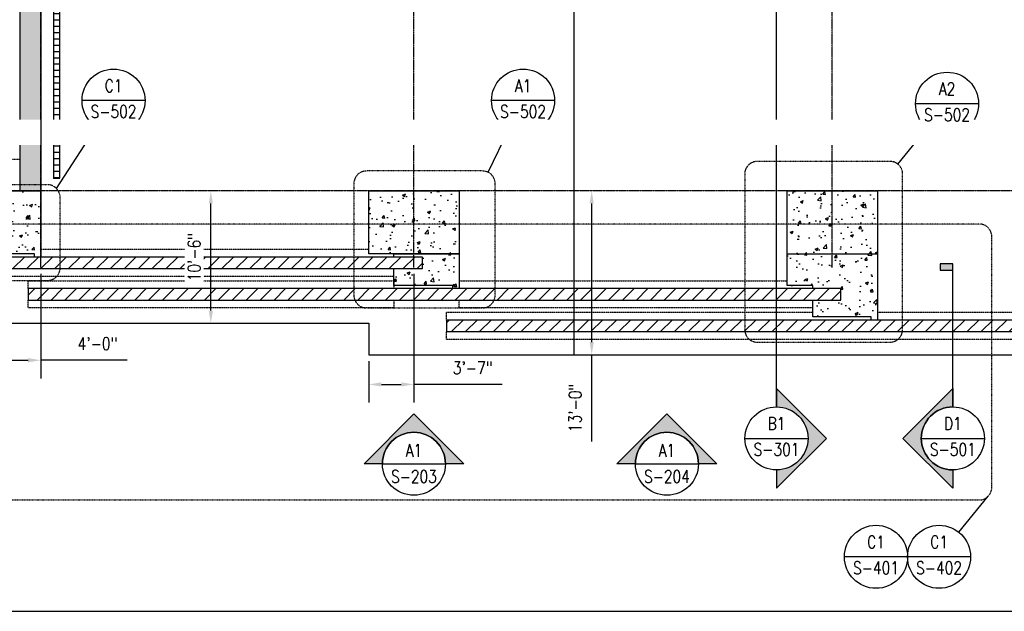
# Model space of a CAD drawing. Header units: inches. Extents: x -300 to 19841, y 463 to 1807.
# Tile 65 of 71: x 229 to 1166, y 493 to 1056. Entities that reach past the tile are written whole.
import ezdxf
from ezdxf import colors
from ezdxf.entities.mleader import LeaderData, LeaderLine
from ezdxf.enums import TextEntityAlignment as Align
from ezdxf.math import Vec2, Vec3

# ---------------------------------------------------------------- set-up
doc = ezdxf.new("R2010")
doc.units = ezdxf.units.IN
doc.header["$MEASUREMENT"] = 0
for name, pattern in [('CENTER2', [1.125, 0.75, -0.125, 0.125, -0.125]), ('Dash', [0.25, 0.125, -0.125]), ('HIDDEN', [0.375, 0.25, -0.125])]:
    doc.linetypes.add(name, pattern=pattern)
for name, color, linetype in [('A-FLOR', 173, 'Continuous'), ('A-FLOR-HDLN', 3, 'Dash'), ('A-WALL', 4, 'Continuous'), ('A-WALL-HDLN', 3, 'Dash'), ('A-WALL-PATT', 8, 'Continuous'), ('G-ANNO-REFR', 2, 'Continuous'), ('S-ANNO-DIMS', 1, 'Continuous'), ('S-ANNO-NOTE', 2, 'Continuous'), ('S-ANNO-SYMB', 2, 'Continuous'), ('S-ANNO-TEXT', 2, 'Continuous'), ('S-COLS', 53, 'Continuous'), ('S-DOOR-TRNCH', 173, 'Continuous'), ('S-GRID', 1, 'CENTER2'), ('S-JNTS-CTLJ', 132, 'Continuous')]:
    doc.layers.add(name, color=color, linetype=linetype)
doc.layers.add('S-DOOR-HTCH', color=9, linetype='Continuous', true_color=0x808080)
doc.layers.add('S-DOOR-OTLN', color=9, linetype='HIDDEN', true_color=0x808080)
doc.styles.add('AEC_COMN_TITLE', font='romans.shx', dxfattribs={"width": 0.8, "height": 0.1875})
doc.styles.add('Annotative', font='romans.shx', dxfattribs={"width": 0.8, "height": 0.125})
doc.styles.add('Arial', font='romans.shx', dxfattribs={"width": 0.8})
doc.styles.add('ROMANS', font='romans.shx', dxfattribs={"width": 0.8})
doc.dimstyles.new('Annotative', dxfattribs={"dimscale": 0, "dimtxt": 0.125, "dimasz": 0.125, "dimexe": 0.18, "dimexo": 0.0625, "dimgap": 0.09, "dimtad": 1, "dimdec": 3, "dimzin": 3, "dimdsep": 46, "dimlunit": 4, "dimtxsty": 'Annotative', "dimcen": 0.09, "dimclrt": 2, "dimazin": 2, "dimtfac": 1, "dimtdec": 3, "dimtmove": 1, "dimatfit": 3, "dimfxl": 1, "dimtfill": 1, "dimfrac": 2, "dimtolj": 1, "dimtzin": 0, "dimarcsym": 0})

# ---------------------------------------------------------------- blocks, each defined once
blk = doc.blocks.new('*D5')
at = {"layer": 'Defpoints', "color": 0, "transparency": 16777216}
for p in [(604.08, 820.12), (561.08, 737.21), (604.08, 708.94)]:
    blk.add_point(p, dxfattribs=at)
at = {"layer": 'S-ANNO-DIMS', "color": 0, "lineweight": -2, "transparency": 16777216}
for p, q in [((604.08, 814.12), (604.08, 691.66)), ((561.08, 731.21), (561.08, 691.66)), ((573.08, 708.94), (592.08, 708.94)), ((688.02, 708.94), (604.08, 708.94))]:
    blk.add_line(p, q, dxfattribs=at)
at = {"layer": 'S-ANNO-DIMS', "color": 0, "transparency": 16777216}
for points in [[(573.08, 710.94), (573.08, 706.94), (561.08, 708.94)], [(592.08, 710.94), (592.08, 706.94), (604.08, 708.94)]]:
    blk.add_solid(points, dxfattribs=at)
at = {"layer": 'S-ANNO-DIMS', "color": 2, "lineweight": -3, "transparency": 16777216, "insert": (659.95, 724.72), "char_height": 12, "width": 49.3115, "attachment_point": 5, "style": 'Annotative'}
blk.add_mtext('\\A1;3\'-7"', dxfattribs=at)
blk = doc.blocks.new('A$C53388742')
at = {"layer": 'A-WALL-PATT', "lineweight": -3}
h = blk.add_hatch(dxfattribs=at)
h.set_pattern_fill('FP_2', color=256, style=0, pattern_type=2)
h.set_pattern_definition([(0, (0, 0), (0, 6), [])])
h.paths.add_polyline_path([(267.08, 905.21), (267.08, 1475.16), (261.08, 1475.16), (261.08, 905.21)])
for p, q in [((261.08, 1480.9), (261.08, 904.95)), ((267.08, 905.21), (267.08, 1475.16)), ((261.08, 905.21), (267.08, 905.21))]:
    blk.add_line(p, q, dxfattribs=at)
blk = doc.blocks.new('*D28')
at = {"layer": 'Defpoints', "color": 0, "transparency": 16777216}
for p in [(2499.94, 1746.76), (-299.92, 838.21), (2499.94, 838.21)]:
    blk.add_point(p, dxfattribs=at)
at = {"layer": 'S-ANNO-DIMS', "color": 0, "lineweight": -2, "transparency": 16777216}
for p, q in [((-299.92, 844.21), (-299.92, 1764.04)), ((2499.94, 844.21), (2499.94, 1764.04)), ((1192.08, 1746.76), (1198.08, 1755.76)), ((1198.08, 1755.76), (1204.08, 1737.76)), ((-287.92, 1746.76), (1192.08, 1746.76)), ((1204.08, 1737.76), (1210.08, 1746.76)), ((1210.08, 1746.76), (2487.94, 1746.76))]:
    blk.add_line(p, q, dxfattribs=at)
at = {"layer": 'S-ANNO-DIMS', "color": 0, "transparency": 16777216}
for points in [[(-287.92, 1748.76), (-287.92, 1744.76), (-299.92, 1746.76)], [(2487.94, 1748.76), (2487.94, 1744.76), (2499.94, 1746.76)]]:
    blk.add_solid(points, dxfattribs=at)
at = {"layer": 'S-ANNO-DIMS', "color": 2, "lineweight": -3, "transparency": 16777216, "insert": (1150.5, 1759.91), "char_height": 12, "width": 71.0179, "attachment_point": 5, "style": 'Annotative', "bg_fill": 3, "box_fill_scale": 1.25, "bg_fill_color": 256, "bg_fill_true_color": 13158600, "bg_fill_transparency": 0}
blk.add_mtext('\\A1;250\'-2"', dxfattribs=at)
blk = doc.blocks.new('*U44')
at = {"lineweight": -3}
blk.add_hatch(color=256, dxfattribs=at).paths.add_polyline_path([(0, 9.2552), (0, 9.3177), (0.125, 9.3177), (0.125, 9.2552)])
h = blk.add_hatch(color=256, dxfattribs=at)
edge = h.paths.add_edge_path()
edge.add_line((0, -0.3125), (0, -0.4947))
edge.add_line((0, -0.4947), (0.4947, 0))
edge.add_line((0.4947, 0), (0, 0.4947))
edge.add_line((0, 0.4947), (0, 0.3125))
edge.add_arc((0, 0), 0.3125, -90, 90, ccw=False)
at = {"linetype": 'Continuous', "lineweight": -3}
blk.add_line((0, 0.3125), (0, 9.3177), dxfattribs=at)
at = {"lineweight": -3}
for p, q in [((0, 0.4947), (0.4947, 0)), ((-0.3125, 0), (0.3125, 0)), ((0.4947, 0), (0, -0.4947))]:
    blk.add_line(p, q, dxfattribs=at)
at = {"lineweight": -3, "flags": 128}
blk.add_lwpolyline([(0, 9.2552), (0, 9.3177), (0.125, 9.3177), (0.125, 9.2552), (0, 9.2552)], close=True, dxfattribs=at)
blk.add_lwpolyline([(0, -0.3125), (0, -0.4947), (0.4947, 0), (0, 0.4947), (0, 0.3125, -1), (0, -0.3125)], format="xyb", close=True, dxfattribs=at)
blk.add_lwpolyline([(0.0156, -0.3125), (0.0156, -0.3125)], dxfattribs=at)
blk.add_lwpolyline([(0.0156, -0.3125), (0.0156, -0.3125)], dxfattribs=at)
at = {"lineweight": -3}
blk.add_circle((0, 0), 0.3125, dxfattribs=at)
at = {"linetype": 'Continuous', "lineweight": -3, "style": 'Arial'}
blk.add_attdef('X#', text='', height=0.0938, dxfattribs=at).set_placement((0, 0.0469), align=Align.BOTTOM_CENTER)
blk.add_attdef('X-###', text='', height=0.0938, dxfattribs=at).set_placement((0, -0.0469), align=Align.TOP_CENTER)
blk = doc.blocks.new('Detail Callout AEC')
at = {"color": 0, "linetype": 'ByBlock', "lineweight": -3, "transparency": 16777216}
blk.add_line((0.25, 0), (-0.25, 0), dxfattribs=at)
blk.add_line((0.25, 0), (-0.25, 0), dxfattribs=at)
blk.add_circle((0, 0), 0.25, dxfattribs=at)
blk.add_circle((0, 0), 0.25, dxfattribs=at)
at = {"color": 0, "linetype": 'ByBlock', "lineweight": -3, "transparency": 16777216, "style": 'AEC_COMN_TITLE'}
for tag, p in [('VIEWNUMBER', (0, 0.0508)), ('VIEWNUMBER', (0, 0.0508)), ('SHEETNUMBER', (0, -0.1263)), ('SHEETNUMBER', (0, -0.1263))]:
    blk.add_attdef(tag, text='', height=0.0938, dxfattribs=at).set_placement(p, align=Align.CENTER)
blk = doc.blocks.new('*U45')
at = {"lineweight": -3}
h = blk.add_hatch(color=256, dxfattribs=at)
edge = h.paths.add_edge_path()
edge.add_line((-0.3125, 0), (-0.4947, 0))
edge.add_line((-0.4947, 0), (0, 0.4947))
edge.add_line((0, 0.4947), (0.4947, 0))
edge.add_line((0.4947, 0), (0.3125, 0))
edge.add_arc((0, 0), 0.3125, 0, 180)
for p, q in [((0, 0.4947), (-0.4947, 0)), ((0.4947, 0), (0, 0.4947)), ((-0.3125, 0), (0.3125, 0))]:
    blk.add_line(p, q, dxfattribs=at)
at = {"lineweight": -3, "flags": 128}
blk.add_lwpolyline([(-0.3125, 0), (-0.4947, 0), (0, 0.4947), (0.4947, 0), (0.3125, 0, 1), (-0.3125, 0)], format="xyb", close=True, dxfattribs=at)
blk.add_lwpolyline([(-0.3125, 0.0156), (-0.3125, 0.0156)], dxfattribs=at)
blk.add_lwpolyline([(-0.3125, 0.0156), (-0.3125, 0.0156)], dxfattribs=at)
at = {"lineweight": -3}
blk.add_circle((0, 0), 0.3125, dxfattribs=at)
at = {"linetype": 'Continuous', "lineweight": -3, "style": 'Arial'}
blk.add_attdef('X#', text='', height=0.0938, dxfattribs=at).set_placement((0, 0.0469), align=Align.BOTTOM_CENTER)
blk.add_attdef('X-###', text='', height=0.0938, dxfattribs=at).set_placement((0, -0.0469), align=Align.TOP_CENTER)
blk = doc.blocks.new('*D48')
at = {"layer": 'Defpoints', "color": 0, "transparency": 16777216}
for p in [(393.59, 893.21), (410.87, 893.21), (393.59, 767.21)]:
    blk.add_point(p, dxfattribs=at)
at = {"layer": 'S-ANNO-DIMS', "color": 0, "lineweight": -2, "transparency": 16777216}
blk.add_line((410.87, 779.21), (410.87, 881.21), dxfattribs=at)
at = {"layer": 'S-ANNO-DIMS', "color": 0, "transparency": 16777216}
for points in [[(408.87, 881.21), (412.87, 881.21), (410.87, 893.21)], [(408.87, 779.21), (412.87, 779.21), (410.87, 767.21)]]:
    blk.add_solid(points, dxfattribs=at)
at = {"layer": 'S-ANNO-DIMS', "color": 2, "transparency": 16777216, "insert": (395.09, 830.21), "char_height": 12, "attachment_point": 5, "rotation": 90, "style": 'Annotative', "bg_fill": 3, "box_fill_scale": 1.25, "bg_fill_color": 256, "bg_fill_true_color": 13158600, "bg_fill_transparency": 0}
blk.add_mtext('\\A1;10\'-6"', dxfattribs=at)
blk = doc.blocks.new('*D49')
at = {"layer": 'Defpoints', "color": 0, "transparency": 16777216}
for p in [(755.73, 893.21), (773.19, 893.21), (755.73, 737.21)]:
    blk.add_point(p, dxfattribs=at)
at = {"layer": 'S-ANNO-DIMS', "color": 0, "lineweight": -2, "transparency": 16777216}
for p, q in [((773.19, 749.21), (773.19, 881.21)), ((773.19, 654.64), (773.19, 737.21))]:
    blk.add_line(p, q, dxfattribs=at)
at = {"layer": 'S-ANNO-DIMS', "color": 0, "transparency": 16777216}
for points in [[(771.19, 881.21), (775.19, 881.21), (773.19, 893.21)], [(771.19, 749.21), (775.19, 749.21), (773.19, 737.21)]]:
    blk.add_solid(points, dxfattribs=at)
at = {"layer": 'S-ANNO-DIMS', "color": 2, "transparency": 16777216, "insert": (757.4, 686.59), "char_height": 12, "attachment_point": 5, "rotation": 90, "style": 'Annotative', "bg_fill": 3, "box_fill_scale": 1.25, "bg_fill_color": 256, "bg_fill_true_color": 13158600, "bg_fill_transparency": 0}
blk.add_mtext('\\A1;13\'-0"', dxfattribs=at)
blk = doc.blocks.new('*D63')
at = {"layer": 'Defpoints', "color": 0, "transparency": 16777216}
for p in [(249.08, 820.12), (201.08, 767.21), (249.08, 731.94)]:
    blk.add_point(p, dxfattribs=at)
at = {"layer": 'S-ANNO-DIMS', "color": 0, "lineweight": -2, "transparency": 16777216}
for p, q in [((249.08, 814.12), (249.08, 714.66)), ((213.08, 731.94), (237.08, 731.94)), ((331.15, 731.94), (249.08, 731.94))]:
    blk.add_line(p, q, dxfattribs=at)
at = {"layer": 'S-ANNO-DIMS', "color": 0, "transparency": 16777216}
for points in [[(213.08, 733.94), (213.08, 729.94), (201.08, 731.94)], [(237.08, 733.94), (237.08, 729.94), (249.08, 731.94)]]:
    blk.add_solid(points, dxfattribs=at)
at = {"layer": 'S-ANNO-DIMS', "color": 2, "transparency": 16777216, "insert": (303.08, 747.72), "char_height": 12, "attachment_point": 5, "style": 'Annotative', "bg_fill": 3, "box_fill_scale": 1.25, "bg_fill_color": 256, "bg_fill_true_color": 13158600, "bg_fill_transparency": 0}
blk.add_mtext('\\A1;4\'-0"', dxfattribs=at)
blk = doc.blocks.new('*U30')
at = {"linetype": 'Continuous', "lineweight": -3}
blk.add_line((1.125, 0.625), (29.5, 0.625), dxfattribs=at)
at = {"lineweight": -3, "style": 'Arial'}
blk.add_attdef('DRAWING_AREA_TITLE', text='', height=0.1875, dxfattribs=at).set_placement((1.3743, 0.6339), align=Align.BOTTOM_LEFT)
blk.add_attdef('X#', text='', height=0.1875, dxfattribs=at).set_placement((0.8125, 0.625), align=Align.MIDDLE_CENTER)
blk.add_attdef('SCALE:', text='', height=0.0938, dxfattribs=at).set_placement((1.3743, 0.5606), align=Align.TOP_LEFT)
blk = doc.blocks.new('*U66')
at = {"lineweight": -3}
blk.add_hatch(color=256, dxfattribs=at).paths.add_polyline_path([(0, 1.6692), (0, 1.7317), (-0.125, 1.7317), (-0.125, 1.6692)])
h = blk.add_hatch(color=256, dxfattribs=at)
edge = h.paths.add_edge_path()
edge.add_line((0, -0.3125), (0, -0.4947))
edge.add_line((0, -0.4947), (-0.4947, 0))
edge.add_line((-0.4947, 0), (0, 0.4947))
edge.add_line((0, 0.4947), (0, 0.3125))
edge.add_arc((0, 0), 0.3125, 90, 270)
at = {"linetype": 'Continuous', "lineweight": -3}
blk.add_line((0, 0.3125), (0, 1.7317), dxfattribs=at)
at = {"lineweight": -3}
for p, q in [((0, 0.4947), (-0.4947, 0)), ((-0.4947, 0), (0, -0.4947)), ((-0.3125, 0), (0.3125, 0))]:
    blk.add_line(p, q, dxfattribs=at)
at = {"lineweight": -3, "flags": 128}
blk.add_lwpolyline([(0, 1.6692), (0, 1.7317), (-0.125, 1.7317), (-0.125, 1.6692), (0, 1.6692)], close=True, dxfattribs=at)
blk.add_lwpolyline([(0, -0.3125), (0, -0.4947), (-0.4947, 0), (0, 0.4947), (0, 0.3125, 1), (0, -0.3125)], format="xyb", close=True, dxfattribs=at)
blk.add_lwpolyline([(-0.0156, -0.3125), (-0.0156, -0.3125)], dxfattribs=at)
blk.add_lwpolyline([(-0.0156, -0.3125), (-0.0156, -0.3125)], dxfattribs=at)
at = {"lineweight": -3}
blk.add_circle((0, 0), 0.3125, dxfattribs=at)
at = {"linetype": 'Continuous', "lineweight": -3, "style": 'Arial'}
blk.add_attdef('X#', text='', height=0.0938, dxfattribs=at).set_placement((0, 0.0469), align=Align.BOTTOM_CENTER)
blk.add_attdef('X-###', text='', height=0.0938, dxfattribs=at).set_placement((0, -0.0469), align=Align.TOP_CENTER)

msp = doc.modelspace()

# ---------------------------------------------------------------- hatches: boundary and pattern name
at = {"layer": 'A-WALL-PATT', "lineweight": -3}
h = msp.add_hatch(dxfattribs=at)
h.set_pattern_fill('AR-CONC', color=8, scale=4, style=0)
h.set_pattern_definition([(50, (0, 0), (28.6904, -2.51009), [3, -33]), (355, (0, 0), (-5.55005, 30.0877), [2.4, -26.4]), (100.4514, (2.39, -0.21), (23.14035, 27.5776), [2.5496, -28.0457]), (46.1842, (0, 8), (42.68965, -6.62077), [4.5, -49.5]), (96.6356, (3.557, 7.45), (37.3865, 38.96474), [3.8244, -42.06855]), (351.1842, (0, 8), (37.3865, 38.96474), [3.6, -39.6]), (21, (4, 6), (23.87628, -16.10476), [3, -33]), (326, (4, 6), (9.7326, 29.006), [2.4, -26.4]), (71.4514, (5.99, 4.658), (33.6089, 12.90125), [2.5496, -28.0457]), (37.5, (0, 0), (0.486394, 13.315754), [0, -26.08, 0, -26.8, 0, -26.5]), (7.5, (0, 0), (10.52278, 15.77647), [0, -15.28, 0, -25.48, 0, -10.1]), (327.5, (-8.92, 0), (21.352897, -0.902195), [0, -10, 0, -31.2, 0, -41.4]), (317.5, (-12.92, 0), (23.32745, 4.0042), [0, -13, 0, -20.72, 0, -29.4])])
h.paths.add_polyline_path([(2173.0774, 1513.2059), (229.0461, 1513.2059), (229.0461, 893.2059), (249.0774, 893.2059), (249.0774, 923.2059), (249.0774, 1493.2059), (2153.0774, 1493.2059), (2153.0774, 893.2059), (2173.0774, 893.2059)])
h = msp.add_hatch(dxfattribs=at)
h.set_pattern_fill('AR-CONC', color=8, scale=4, style=0)
h.paths.add_polyline_path([(249.0774, 893.2059), (201.0774, 893.2059), (201.0774, 833.2059), (243.0774, 833.2059), (243.0774, 830.2127), (249.0774, 830.2127)])
h = msp.add_hatch(dxfattribs=at)
h.set_pattern_fill('AR-CONC', color=8, scale=4, style=0)
h.paths.add_polyline_path([(647.0774, 833.2059), (647.0774, 893.2059), (561.0774, 893.2059), (561.0774, 833.2059), (609.9147, 833.2059)])
h = msp.add_hatch(dxfattribs=at)
h.set_pattern_fill('AR-CONC', color=8, scale=4, style=0)
h.paths.add_polyline_path([(1045.0774, 833.2059), (1045.0774, 893.2059), (959.0774, 893.2059), (959.0774, 833.2059)])
h = msp.add_hatch(dxfattribs=at)
h.set_pattern_fill('AR-CONC', color=8, scale=4, style=0)
h.paths.add_polyline_path([(647.0774, 833.2059), (591.0774, 833.2059), (591.0774, 830.2059), (612.2024, 830.2059), (612.2024, 819.2059), (591.0774, 819.2127), (591.0774, 819.2059), (585.0774, 819.2059), (585.0774, 803.2059), (641.0774, 803.2059), (641.0774, 800.2059), (647.0774, 800.2059)])
h = msp.add_hatch(dxfattribs=at)
h.set_pattern_fill('AR-CONC', color=8, scale=4, style=0)
h.paths.add_polyline_path([(1010.2202, 789.2059), (989.0774, 789.2059), (983.0774, 789.2059), (983.0774, 773.2059), (1039.0774, 773.2059), (1044.5094, 773.2059), (1044.5094, 777.7059), (1045.0774, 777.7059), (1045.0774, 833.2059), (959.0774, 833.2059), (959.0774, 803.2059), (989.0774, 803.2059), (989.0774, 800.2059), (1010.2202, 800.2059)])
h.paths.add_polyline_path([(1045.0774, 770.2059), (1045.0774, 777.7059), (1044.5094, 777.7059), (1044.5094, 773.2059), (1039.0774, 773.2059), (1039.0774, 770.2059)])
at = {"layer": 'S-DOOR-HTCH'}
h = msp.add_hatch(dxfattribs=at)
h.set_pattern_fill('ANSI31', color=256, scale=75)
h.paths.add_polyline_path([(-158.9285, 830.2127), (612.2024, 830.2059), (612.2024, 819.2059), (-158.9285, 819.2127)])
h = msp.add_hatch(dxfattribs=at)
h.set_pattern_fill('ANSI31', color=256, scale=75)
h.paths.add_polyline_path([(237.0952, 800.2059), (1010.2202, 800.2059), (1010.2202, 789.2059), (237.0952, 789.2059)])
h = msp.add_hatch(dxfattribs=at)
h.set_pattern_fill('ANSI31', color=256, scale=75)
h.paths.add_polyline_path([(1407.6344, 759.2059), (635.0952, 759.2059), (635.0952, 770.2059), (1407.6344, 770.2059)])

# ---------------------------------------------------------------- linework, layer by layer
at = {"layer": 'A-FLOR', "lineweight": -3}
for p, q in [((201.0774, 767.2059), (561.0774, 767.2059)), ((561.0774, 767.2059), (561.0774, 737.2059)), ((561.0774, 737.2059), (1443.0774, 737.2059))]:
    msp.add_line(p, q, dxfattribs=at)
at = {"layer": 'A-FLOR-HDLN', "lineweight": -3}
msp.add_line((2201.0774, 947.2059), (201.0774, 947.2059), dxfattribs=at)
at = {"layer": 'A-WALL', "lineweight": -3}
msp.add_line((229.0461, 1513.2059), (229.0461, 893.2059), dxfattribs=at)
at = {"layer": 'S-ANNO-SYMB', "lineweight": -3}
for p, q in [((264.021, 895.5233), (301.9851, 954.0169)), ((674.5956, 910.9061), (694.7518, 952.2192)), ((1064.5586, 918.567), (1092.3605, 952.8901)), ((1122.5239, 568.1139), (1150.3257, 602.4369))]:
    msp.add_line(p, q, dxfattribs=at)
at = {"layer": 'S-ANNO-SYMB', "linetype": 'Dash', "lineweight": -3}
for points in [[(1069.0055, 761.1804), (1069.0055, 909.2422, 0.41421356), (1057.0055, 921.2422), (930.7237, 921.2422, 0.41421356), (918.7237, 909.2422), (918.7237, 761.1804, 0.41421356), (930.7237, 749.1804), (1057.0055, 749.1804, 0.41421356)], [(558.9314, 781.803), (669.3338, 781.803, 0.41421356), (681.3338, 793.803), (681.3338, 900.1212, 0.41421356), (669.3338, 912.1212), (558.9314, 912.1212, 0.41421356), (546.9314, 900.1212), (546.9314, 793.803, 0.41421356)], [(186.1738, 807.971), (255.5358, 807.971, 0.41421356), (267.5358, 819.971), (267.5358, 887.0381, 0.41421356), (255.5358, 899.0381), (186.1738, 899.0381, 0.41421356), (174.1738, 887.0381), (174.1738, 819.971, 0.41421356)], [(1153.8404, 610.9222), (1153.8404, 849.622, 0.41421356), (1141.8404, 861.622), (-185.9831, 861.622, 0.41421356), (-197.9831, 849.622), (-197.9831, 610.9222, 0.41421356), (-185.9831, 598.9222), (1141.8404, 598.9222, 0.41421356)]]:
    msp.add_lwpolyline(points, format="xyb", close=True, dxfattribs=at)
at = {"layer": 'S-COLS', "lineweight": -3}
msp.add_line((959.0774, 833.2059), (1045.0774, 833.2059), dxfattribs=at)
at = {"layer": 'S-DOOR-OTLN', "lineweight": -3}
for p, q in [((249.0774, 837.7059), (561.0774, 837.7059)), ((237.0952, 807.7059), (585.0774, 807.7059)), ((585.0774, 807.7059), (585.0774, 800.2059)), ((647.0774, 807.7059), (959.0774, 807.7059)), ((237.0952, 781.7059), (237.0952, 789.2059)), ((1045.0774, 777.7059), (1357.0774, 777.7059))]:
    msp.add_line(p, q, dxfattribs=at)
at = {"layer": 'S-GRID', "lineweight": -3}
for p, q in [((249.0774, 820.1184), (249.0774, 1770.7036)), ((604.0774, 820.1184), (604.0774, 1770.7036)), ((1002.0774, 820.1184), (1002.0774, 1770.7036)), ((2201.0774, 893.2059), (-261.1174, 893.2059))]:
    msp.add_line(p, q, dxfattribs=at)

# ---------------------------------------------------------------- block references
at = {"lineweight": -3}
msp.add_blockref('A$C53388742', (0, 0), dxfattribs=at)
at = {"layer": 'G-ANNO-REFR', "lineweight": -3}
ref = msp.add_blockref('Detail Callout AEC', (1043.6412, 544.802), dxfattribs=dict(at, xscale=119.9997600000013, yscale=119.9997600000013, zscale=119.9997600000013))
ref.add_attrib('VIEWNUMBER', 'C1', dxfattribs={"layer": 'S-ANNO-TEXT', "color": 1, "transparency": 16777216, "height": 12, "style": 'ROMANS', "width": 0.8}).set_placement((1043.6412, 549.302), align=Align.BOTTOM_CENTER)
ref.add_attrib('SHEETNUMBER', 'S-401', dxfattribs={"layer": 'S-ANNO-TEXT', "color": 1, "transparency": 16777216, "height": 12, "style": 'ROMANS', "width": 0.8}).set_placement((1043.6412, 528.2921), align=Align.CENTER)
ref = msp.add_blockref('Detail Callout AEC', (1103.6412, 544.802), dxfattribs=dict(at, xscale=119.9997600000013, yscale=119.9997600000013, zscale=119.9997600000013))
ref.add_attrib('VIEWNUMBER', 'C1', dxfattribs={"layer": 'S-ANNO-TEXT', "color": 1, "transparency": 16777216, "height": 12, "style": 'ROMANS', "width": 0.8}).set_placement((1103.6412, 549.302), align=Align.BOTTOM_CENTER)
ref.add_attrib('SHEETNUMBER', 'S-402', dxfattribs={"layer": 'S-ANNO-TEXT', "color": 1, "transparency": 16777216, "height": 12, "style": 'ROMANS', "width": 0.8}).set_placement((1103.6412, 528.2921), align=Align.CENTER)
at = {"layer": 'S-ANNO-SYMB', "lineweight": -3}
ref = msp.add_blockref('*U66', (1116.7424, 657.5711), dxfattribs=dict(at, xscale=96, yscale=96, zscale=96))
ref.add_attrib('X-###', 'S-501', dxfattribs={"color": 1, "linetype": 'Continuous', "lineweight": -2, "height": 12, "style": 'ROMANS', "width": 0.8}).set_placement((1116.7424, 653.0711), align=Align.TOP_CENTER)
ref.add_attrib('X#', 'D1', dxfattribs={"layer": 'S-ANNO-TEXT', "color": 1, "linetype": 'Continuous', "lineweight": -2, "height": 12, "style": 'ROMANS', "width": 0.8}).set_placement((1116.7424, 662.0711), align=Align.BOTTOM_CENTER)
at = {"layer": 'S-ANNO-SYMB'}
ref = msp.add_blockref('*U45', (604.0774, 633.3691), dxfattribs=dict(at, xscale=96, yscale=96, zscale=96))
ref.add_attrib('VIEWNUMBER', 'A1', dxfattribs={"layer": '0', "color": 1, "linetype": 'ByBlock', "lineweight": -2, "transparency": 16777216, "height": 12, "style": 'ROMANS', "width": 0.796875}).set_placement((604.0774, 636.5264), align=Align.BOTTOM_CENTER)
ref.add_attrib('SHEETNUMBER', 'S-203', dxfattribs={"layer": '0', "color": 1, "linetype": 'ByBlock', "lineweight": -2, "transparency": 16777216, "height": 12, "style": 'ROMANS', "width": 0.796875}).set_placement((604.0774, 611.6867), align=Align.BOTTOM_CENTER)
ref = msp.add_blockref('*U45', (844.7311, 633.3691), dxfattribs=dict(at, xscale=96, yscale=96, zscale=96))
ref.add_attrib('VIEWNUMBER', 'A1', dxfattribs={"layer": '0', "color": 1, "linetype": 'ByBlock', "lineweight": -2, "transparency": 16777216, "height": 12, "style": 'ROMANS', "width": 0.796875}).set_placement((844.7311, 636.5264), align=Align.BOTTOM_CENTER)
ref.add_attrib('SHEETNUMBER', 'S-204', dxfattribs={"layer": '0', "color": 1, "linetype": 'ByBlock', "lineweight": -2, "transparency": 16777216, "height": 12, "style": 'ROMANS', "width": 0.796875}).set_placement((844.7311, 611.6867), align=Align.BOTTOM_CENTER)
at = {"layer": 'S-ANNO-SYMB', "xscale": 96.00000580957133, "yscale": 96.00000580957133, "zscale": 96.00000580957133}
msp.add_blockref('*U30', (-313.5726, 432.9114), dxfattribs=at)

# ---------------------------------------------------------------- dimensions: what is measured, and where the dimension line sits
at = {"layer": 'S-ANNO-DIMS', "lineweight": -3}
dim = msp.add_linear_dim(base=(604.0774, 708.9387), p1=(561.0774, 737.2059), p2=(604.0774, 820.1184), dimstyle='Annotative', override={"dimpost": '\\X', "dimtfill": 0}, dxfattribs=at)
dim.commit()
dim.dimension.update_dxf_attribs({"geometry": '*D5', "text_midpoint": (659.9506, 697.6547), "dimtype": 160})

# ---------------------------------------------------------------- next in the draw order: dimensions: what is measured, and where the dimension line sits
dim = msp.add_linear_dim(base=(2499.9361, 1746.7636), p1=(-299.9226, 838.2059), p2=(2499.9361, 838.2059), text='250\'-2"', dimstyle='Annotative', override={"dimgap": 0.0625, "dimpost": '\\X'}, dxfattribs=at)
dim.commit()
dim.dimension.update_dxf_attribs({"geometry": '*D28', "text_midpoint": (1150.5, 1746.7636), "dimtype": 160})
at = {"layer": 'S-ANNO-DIMS'}
dim = msp.add_linear_dim(base=(249.0774, 731.9357), p1=(201.0774, 767.2059), p2=(249.0774, 820.1184), dimstyle='Annotative', override={"dimpost": '\\X', "dimse1": 1}, dxfattribs=at)
dim.commit()
dim.dimension.update_dxf_attribs({"geometry": '*D63', "text_midpoint": (303.0832, 726.5213), "dimtype": 160})

# ---------------------------------------------------------------- next in the draw order: linework, layer by layer
at = {"layer": 'S-DOOR-OTLN', "lineweight": -3}
msp.add_line((237.0952, 800.2059), (237.0952, 807.7059), dxfattribs=at)
for points in [[(585.0774, 811.7059), (-158.9285, 811.7059), (-158.9285, 819.2127)], [(585.0952, 789.2059), (585.0952, 781.7059), (237.0952, 781.7059)]]:
    msp.add_lwpolyline(points, dxfattribs=at)
at = {"layer": 'S-DOOR-TRNCH', "lineweight": -3}
msp.add_lwpolyline([(585.0774, 830.2059), (-158.9285, 830.2127), (-158.9285, 819.2127), (585.0774, 819.2059)], dxfattribs=at)

# ---------------------------------------------------------------- next in the draw order: block references
at = {"layer": 'G-ANNO-REFR', "lineweight": -3}
ref = msp.add_blockref('Detail Callout AEC', (318.3176, 979.1813), dxfattribs=dict(at, xscale=119.9997600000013, yscale=119.9997600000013, zscale=119.9997600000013))
ref.add_attrib('VIEWNUMBER', 'C1', dxfattribs={"layer": 'S-ANNO-TEXT', "color": 1, "transparency": 16777216, "height": 12, "style": 'ROMANS', "width": 0.8}).set_placement((318.3176, 983.6813), align=Align.BOTTOM_CENTER)
ref.add_attrib('SHEETNUMBER', 'S-502', dxfattribs={"layer": 'S-ANNO-TEXT', "color": 1, "transparency": 16777216, "height": 12, "style": 'ROMANS', "width": 0.8}).set_placement((318.3176, 962.6714), align=Align.CENTER)
ref = msp.add_blockref('Detail Callout AEC', (707.9062, 979.1813), dxfattribs=dict(at, xscale=119.9997600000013, yscale=119.9997600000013, zscale=119.9997600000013))
ref.add_attrib('VIEWNUMBER', 'A1', dxfattribs={"layer": 'S-ANNO-TEXT', "color": 1, "transparency": 16777216, "height": 12, "style": 'ROMANS', "width": 0.8}).set_placement((707.9062, 983.6813), align=Align.BOTTOM_CENTER)
ref.add_attrib('SHEETNUMBER', 'S-502', dxfattribs={"layer": 'S-ANNO-TEXT', "color": 1, "transparency": 16777216, "height": 12, "style": 'ROMANS', "width": 0.8}).set_placement((707.9062, 962.6714), align=Align.CENTER)
ref = msp.add_blockref('Detail Callout AEC', (1111.2431, 976.2019), dxfattribs=dict(at, xscale=119.9997600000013, yscale=119.9997600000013, zscale=119.9997600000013))
ref.add_attrib('VIEWNUMBER', 'A2', dxfattribs={"layer": 'S-ANNO-TEXT', "color": 1, "transparency": 16777216, "height": 12, "style": 'ROMANS', "width": 0.8}).set_placement((1111.2431, 980.7019), align=Align.BOTTOM_CENTER)
ref.add_attrib('SHEETNUMBER', 'S-502', dxfattribs={"layer": 'S-ANNO-TEXT', "color": 1, "transparency": 16777216, "height": 12, "style": 'ROMANS', "width": 0.8}).set_placement((1111.2431, 959.6919), align=Align.CENTER)
at = {"layer": 'S-ANNO-SYMB', "lineweight": -3}
ref = msp.add_blockref('*U44', (948.9641, 657.5711), dxfattribs=dict(at, xscale=96, yscale=96, zscale=96))
ref.add_attrib('X-###', 'S-301', dxfattribs={"color": 1, "linetype": 'Continuous', "lineweight": -2, "height": 12, "style": 'ROMANS', "width": 0.8}).set_placement((948.9641, 653.0711), align=Align.TOP_CENTER)
ref.add_attrib('X#', 'B1', dxfattribs={"layer": 'S-ANNO-TEXT', "color": 1, "linetype": 'Continuous', "lineweight": -2, "height": 12, "style": 'ROMANS', "width": 0.8}).set_placement((948.9641, 662.0711), align=Align.BOTTOM_CENTER)

# ---------------------------------------------------------------- next in the draw order: leaders
at = {"layer": 'S-ANNO-NOTE', "lineweight": -3}
ml = msp.add_multileader_mtext('Standard', dxfattribs=at)
ml.set_content('SEE S-707 FOR NATURAL VENTILATION SHAFT', color=256, style='Annotative')
ml.set_leader_properties(color=1)
ml.build(insert=Vec2(0, 0))
ml.multileader.update_dxf_attribs({"text_right_attachment_type": 3, "dogleg_length": 0.125, "arrow_head_size": 12, "scale": 96})
ctx = ml.context
ctx.base_point, ctx.scale, ctx.char_height, ctx.arrow_head_size, ctx.landing_gap_size, ctx.plane_origin = Vec3(-113.2221, 1016.2557), 96, 12, 12, 8.64, Vec3(257.7156, 1000.6506)
ctx.right_attachment = 3
notes = []
notes.append((ctx, [(0, (1, 1, 0), (68.2865, 976.2557), (-1, 0), 12, [(0, [(163.0774, 907.2059)], 0, [])])]))
ctx.mtext.insert, ctx.mtext.width, ctx.mtext.defined_height, ctx.mtext.flow_direction = Vec3(-104.5821, 1022.2557), 181.730999, 21, 5
for ctx, leaders in notes:
    for number, flags, end, landing, length, lines in leaders:
        leader = LeaderData()
        leader.index, (leader.has_last_leader_line, leader.has_dogleg_vector, leader.attachment_direction) = number, flags
        leader.last_leader_point, leader.dogleg_vector, leader.dogleg_length = Vec3(end), Vec3(landing), length
        for number, points, colour, breaks in lines:
            line = LeaderLine()
            line.index, line.vertices, line.color, line.breaks = number, Vec3.list(points), colors.encode_raw_color(colour), breaks
            leader.lines.append(line)
        ctx.leaders.append(leader)

# ---------------------------------------------------------------- next in the draw order: leaders
ml = msp.add_multileader_mtext('Standard', dxfattribs=at)
ml.set_content('INDICATES INSIDE FACE OF PILASTER', color=256, style='Annotative')
ml.set_leader_properties(color=1)
ml.build(insert=Vec2(0, 0))
ml.multileader.update_dxf_attribs({"text_right_attachment_type": 3, "dogleg_length": 0.125, "arrow_head_size": 12, "scale": 96})
ctx = ml.context
ctx.base_point, ctx.scale, ctx.char_height, ctx.arrow_head_size, ctx.landing_gap_size, ctx.plane_origin = Vec3(-144.627, 948.9423), 96, 12, 12, 8.64, Vec3(220.5313, 921.55)
ctx.right_attachment = 3
notes = []
notes.append((ctx, [(0, (1, 1, 0), (17.6816, 928.9423), (-1, 0), 12, [(0, [(48.2556, 893.2059)], 0, [])])]))
ctx.mtext.insert, ctx.mtext.width, ctx.mtext.defined_height, ctx.mtext.flow_direction = Vec3(-135.987, 954.9423), 143.997218, 21, 5
ctx.mtext.has_bg_fill, ctx.mtext.bg_color, ctx.mtext.bg_scale_factor, ctx.mtext.bg_transparency, ctx.mtext.use_window_bg_color = 1, -1027028792, 1.5, 0, 1
for ctx, leaders in notes:
    for number, flags, end, landing, length, lines in leaders:
        leader = LeaderData()
        leader.index, (leader.has_last_leader_line, leader.has_dogleg_vector, leader.attachment_direction) = number, flags
        leader.last_leader_point, leader.dogleg_vector, leader.dogleg_length = Vec3(end), Vec3(landing), length
        for number, points, colour, breaks in lines:
            line = LeaderLine()
            line.index, line.vertices, line.color, line.breaks = number, Vec3.list(points), colors.encode_raw_color(colour), breaks
            leader.lines.append(line)
        ctx.leaders.append(leader)

# ---------------------------------------------------------------- next in the draw order: linework, layer by layer
at = {"layer": 'A-WALL-HDLN', "lineweight": -3}
msp.add_line((229.0461, 923.2059), (171.0774, 923.2059), dxfattribs=at)
at = {"layer": 'S-COLS', "lineweight": -3}
for points in [[(201.0774, 893.2059), (249.0774, 893.2059), (249.0774, 830.2059), (243.0774, 830.2059), (243.0774, 833.2059), (201.0774, 833.2059)], [(647.0774, 893.2059), (647.0774, 800.2059), (641.0774, 800.2059), (641.0774, 803.2059), (585.0774, 803.2059), (585.0774, 819.2059), (612.2024, 819.2059), (612.2024, 830.2059), (585.0774, 830.2059), (585.0774, 833.2059), (647.0774, 833.2059), (561.0774, 833.2059), (561.0774, 893.2059)], [(1045.0774, 893.2059), (1045.0774, 770.2059), (1039.0774, 770.2059), (1039.0774, 773.2059), (983.5774, 773.2059), (983.5774, 789.2059), (1010.2202, 789.2059), (1010.2202, 800.2059), (983.5774, 800.2059), (983.5774, 803.2059), (959.0774, 803.2059), (959.0774, 893.2059)]]:
    msp.add_lwpolyline(points, close=True, dxfattribs=at)

# ---------------------------------------------------------------- next in the draw order: dimensions: what is measured, and where the dimension line sits
at = {"layer": 'S-ANNO-DIMS'}
dim = msp.add_linear_dim(base=(773.1874, 893.2059), p1=(755.7254, 737.2059), p2=(755.7254, 893.2059), angle=90, dimstyle='Annotative', override={"dimpost": '\\X', "dimse1": 1, "dimse2": 1}, dxfattribs=at)
dim.commit()
dim.dimension.update_dxf_attribs({"geometry": '*D49', "text_midpoint": (773.1874, 686.5906), "dimtype": 160})

# ---------------------------------------------------------------- next in the draw order: linework, layer by layer
at = {"layer": 'A-WALL', "lineweight": -3}
msp.add_lwpolyline([(2153.0774, 893.2059), (2153.0774, 1493.2059), (249.0461, 1493.2059), (249.0461, 893.2059)], dxfattribs=at)
at = {"layer": 'S-DOOR-OTLN', "lineweight": -3}
for points in [[(983.5774, 781.7059), (647.0952, 781.7059), (647.0952, 789.2059)], [(635.0952, 770.2059), (635.0952, 777.7059), (983.5774, 777.7059)], [(1381.0774, 751.7059), (635.0952, 751.7059), (635.0952, 759.2059)]]:
    msp.add_lwpolyline(points, dxfattribs=at)
at = {"layer": 'S-DOOR-TRNCH', "lineweight": -3}
for points in [[(983.5774, 800.2059), (237.0952, 800.2059), (237.0952, 789.2059), (983.5774, 789.2059)], [(1381.0774, 770.2059), (635.0952, 770.2059), (635.0952, 759.2059), (1381.0774, 759.2059)]]:
    msp.add_lwpolyline(points, dxfattribs=at)
at = {"layer": 'S-JNTS-CTLJ'}
msp.add_line((756.0774, 1537.2059), (756.0774, 737.2059), dxfattribs=at)

# ---------------------------------------------------------------- next in the draw order: dimensions: what is measured, and where the dimension line sits
at = {"layer": 'S-ANNO-DIMS'}
dim = msp.add_linear_dim(base=(410.8735, 893.2059), p1=(393.5935, 767.2059), p2=(393.5935, 893.2059), angle=90, dimstyle='Annotative', override={"dimpost": '\\X', "dimse1": 1, "dimse2": 1}, dxfattribs=at)
dim.commit()
dim.dimension.update_dxf_attribs({"geometry": '*D48', "text_midpoint": (395.0907, 830.2059)})

doc.saveas('drawing.dxf')
